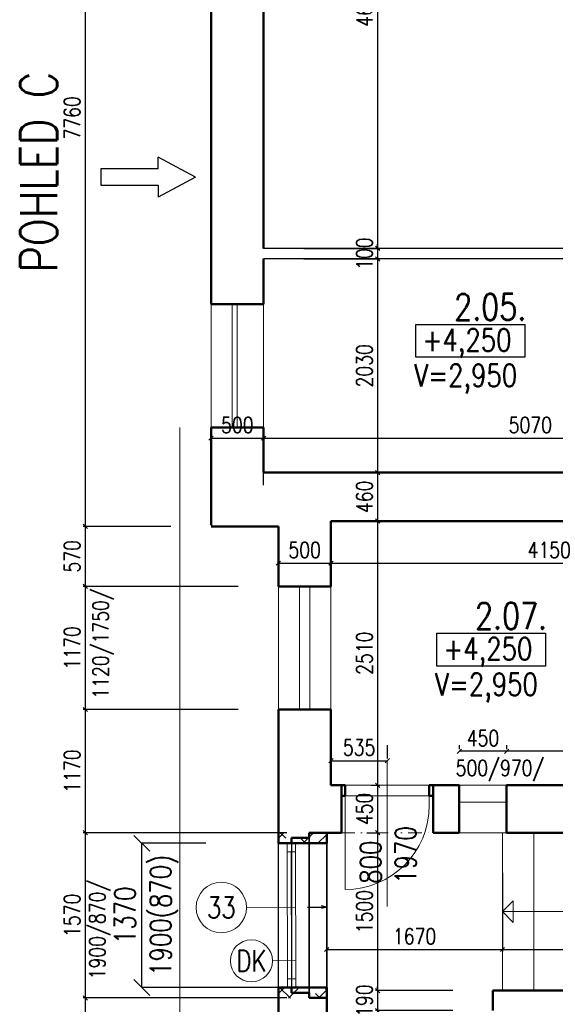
# Model space of a CAD drawing. Header units: millimetres. Extents: x -238874 to 551972, y -298952 to 658415.
# Tile 251 of 256: x 14479 to 19571, y 204681 to 214034. Entities that reach past the tile are written whole.
import ezdxf
from ezdxf.enums import TextEntityAlignment as Align

# ---------------------------------------------------------------- set-up
doc = ezdxf.new("R2010")
doc.units = ezdxf.units.MM
doc.header["$LTSCALE"] = 20
doc.linetypes.add('DIVIDE2', pattern=[15.875, 6.35, -3.175, 0, -3.175, 0, -3.175])
for name, color, linetype in [('00_HEDVIKA _KRESBA', 1, 'Continuous'), ('CZ', 255, 'Continuous'), ('KOTY', 8, 'Continuous'), ('ZDP', 50, 'Continuous')]:
    doc.layers.add(name, color=color, linetype=linetype)
doc.layers.add('00_HEDVIKA_DEMOLICE', color=2, linetype='Continuous', lineweight=30, transparency=0.3)
for name, color, linetype, lineweight in [('00_HEDVIKA_OBRYS', 1, 'Continuous', 50), ('_00_HEDVIKA_pohledy', 1, 'Continuous', 25), ('CKBUBLINY', 1, 'Continuous', 18), ('CKBUBLINY DEMOLICE', 4, 'Continuous', 18), ('CKBUBLINY_POPIS', 3, 'Continuous', 25), ('CKKOTY', 3, 'Continuous', 18), ('CKOKNA', 30, 'Continuous', 18), ('CKSTENY_SRAF', 8, 'Continuous', 18), ('CKSYMBOLY', 21, 'Continuous', 25), ('HEDVIKA_OKNA_PARAPET', 70, 'Continuous', 18), ('NOSNÉ', 8, 'Continuous', 50), ('PRUCHODY', 7, 'Continuous', 18)]:
    doc.layers.add(name, color=color, linetype=linetype, lineweight=lineweight)
doc.layers.add('CKNETISK', color=116, linetype='Continuous', lineweight=18, plot=False)
doc.styles.add('SIMPLEX', font='SIMPLEX.shx', dxfattribs={"width": 0.8, "bigfont": 'CAD13.shx'})
doc.styles.get("Standard").update_dxf_attribs({"font": 'simplex.shx', "width": 0.8})
doc.dimstyles.new('CADKON', dxfattribs={"dimscale": 100, "dimtxt": 2, "dimasz": 1.5, "dimexe": 0, "dimexo": 2, "dimgap": 0.6, "dimtad": 1, "dimrnd": 1, "dimtxsty": 'Standard', "dimblk1": 'OBLIQUE', "dimblk2": 'OBLIQUE', "dimsah": 1, "dimcen": 2.5, "dimadec": 1, "dimazin": 2, "dimtfac": 1, "dimtix": 1, "dimtmove": 2, "dimatfit": 3, "dimldrblk": 'OPEN30', "dimfxl": 5, "dimtfill": 1, "dimtolj": 1, "dimarcsym": 0})
doc.dimstyles.new('CKA', dxfattribs={"dimtxt": 200, "dimasz": 40, "dimexe": 20, "dimexo": 0.2, "dimgap": 50, "dimtad": 1, "dimdec": 0, "dimrnd": 1, "dimzin": 0, "dimdsep": 46, "dimtxsty": 'Standard', "dimblk1": 'OBLIQUE', "dimblk2": 'OBLIQUE', "dimsah": 1, "dimcen": 0.09, "dimclrd": 253, "dimclre": 253, "dimclrt": 253, "dimadec": 0, "dimazin": 0, "dimtfac": 1, "dimtdec": 0, "dimtix": 1, "dimtmove": 2, "dimatfit": 3, "dimfxl": 1, "dimtolj": 1, "dimtzin": 0, "dimarcsym": 0})

# ---------------------------------------------------------------- blocks, each defined once
blk = doc.blocks.new('_OBLIQUE')
at = {"color": 0, "linetype": 'ByBlock'}
blk.add_line((-0.5, -0.5), (0.5, 0.5), dxfattribs=at)
blk = doc.blocks.new('*D1521')
at = {"layer": 'DEFPOINTS', "color": 0, "transparency": 16777216}
for p in [(19068, 206310.9), (24538, 206310.9), (24538, 205201.3)]:
    blk.add_point(p, dxfattribs=at)
at = {"layer": 'KOTY', "lineweight": -2, "transparency": 16777216}
for p, q in [((24538, 205930.1), (24538, 205181.3)), ((19068, 205201.3), (24538, 205201.3))]:
    blk.add_line(p, q, dxfattribs=at)
at = {"layer": 'KOTY', "lineweight": -2, "transparency": 16777216, "xscale": 40, "yscale": 40, "zscale": 40, "rotation": 180}
blk.add_blockref('_OBLIQUE', (19068, 205201.3), dxfattribs=at)
at = {"layer": 'KOTY', "lineweight": -2, "transparency": 16777216, "xscale": 40, "yscale": 40, "zscale": 40}
blk.add_blockref('_OBLIQUE', (24538, 205201.3), dxfattribs=at)
at = {"layer": 'KOTY', "transparency": 16777216, "insert": (21803, 205326.3), "char_height": 150, "attachment_point": 5, "style": 'SIMPLEX'}
blk.add_mtext('\\A1;5470', dxfattribs=at)
blk = doc.blocks.new('*D1547')
at = {"layer": 'DEFPOINTS', "color": 0, "transparency": 16777216}
for p in [(17438, 209220.9), (21588, 209270.9), (21588, 208871.6)]:
    blk.add_point(p, dxfattribs=at)
at = {"layer": 'KOTY', "lineweight": -2, "transparency": 16777216}
for p, q in [((17438, 208871.6), (21588, 208871.6)), ((21588, 208890.1), (21588, 208851.6))]:
    blk.add_line(p, q, dxfattribs=at)
at = {"layer": 'KOTY', "lineweight": -2, "transparency": 16777216, "xscale": 40, "yscale": 40, "zscale": 40, "rotation": 180}
blk.add_blockref('_OBLIQUE', (17438, 208871.6), dxfattribs=at)
at = {"layer": 'KOTY', "lineweight": -2, "transparency": 16777216, "xscale": 40, "yscale": 40, "zscale": 40}
blk.add_blockref('_OBLIQUE', (21588, 208871.6), dxfattribs=at)
at = {"layer": 'KOTY', "transparency": 16777216, "insert": (19513, 208996.6), "char_height": 150, "attachment_point": 5, "style": 'SIMPLEX'}
blk.add_mtext('\\A1;4150', dxfattribs=at)
blk = doc.blocks.new('*D1548')
at = {"layer": 'DEFPOINTS', "color": 0, "transparency": 16777216}
for p in [(17438, 209270.9), (17438, 206760.9), (17881.3, 206760.9)]:
    blk.add_point(p, dxfattribs=at)
at = {"layer": 'KOTY', "lineweight": -2, "transparency": 16777216}
for p, q in [((17881.3, 209270.9), (17881.3, 206760.9)), ((17818.7, 206760.9), (17901.3, 206760.9))]:
    blk.add_line(p, q, dxfattribs=at)
at = {"layer": 'KOTY', "lineweight": -2, "transparency": 16777216, "xscale": 40, "yscale": 40, "zscale": 40}
for p, rotation in [((17881.3, 209270.9), 90), ((17881.3, 206760.9), 270)]:
    blk.add_blockref('_OBLIQUE', p, dxfattribs=dict(at, rotation=rotation))
at = {"layer": 'KOTY', "transparency": 16777216, "insert": (17756.3, 208015.9), "char_height": 150, "attachment_point": 5, "rotation": 90, "style": 'SIMPLEX'}
blk.add_mtext('\\A1;2510', dxfattribs=at)
blk = doc.blocks.new('*D1549')
at = {"layer": 'DEFPOINTS', "color": 0, "transparency": 16777216}
for p in [(16298, 209220.9), (15102.7, 208650.9), (16938, 208650.9)]:
    blk.add_point(p, dxfattribs=at)
at = {"layer": 'KOTY', "lineweight": -2, "transparency": 16777216}
for p, q in [((15102.7, 209220.9), (15102.7, 208650.9)), ((16557.2, 208650.9), (15082.7, 208650.9))]:
    blk.add_line(p, q, dxfattribs=at)
at = {"layer": 'KOTY', "lineweight": -2, "transparency": 16777216, "xscale": 40, "yscale": 40, "zscale": 40}
for p, rotation in [((15102.7, 209220.9), 90), ((15102.7, 208650.9), 270)]:
    blk.add_blockref('_OBLIQUE', p, dxfattribs=dict(at, rotation=rotation))
at = {"layer": 'KOTY', "transparency": 16777216, "insert": (14977.7, 208935.9), "char_height": 150, "attachment_point": 5, "rotation": 90, "style": 'SIMPLEX'}
blk.add_mtext('\\A1;570', dxfattribs=at)
blk = doc.blocks.new('*D1550')
at = {"layer": 'DEFPOINTS', "color": 0, "transparency": 16777216}
for p in [(16938, 209220.9), (17438, 209220.9), (17438, 208871.6)]:
    blk.add_point(p, dxfattribs=at)
at = {"layer": 'KOTY', "lineweight": -2, "transparency": 16777216}
for p, q in [((16938, 208871.6), (17438, 208871.6)), ((17438, 208840.1), (17438, 208851.6))]:
    blk.add_line(p, q, dxfattribs=at)
at = {"layer": 'KOTY', "lineweight": -2, "transparency": 16777216, "xscale": 40, "yscale": 40, "zscale": 40, "rotation": 180}
blk.add_blockref('_OBLIQUE', (16938, 208871.6), dxfattribs=at)
at = {"layer": 'KOTY', "lineweight": -2, "transparency": 16777216, "xscale": 40, "yscale": 40, "zscale": 40}
blk.add_blockref('_OBLIQUE', (17438, 208871.6), dxfattribs=at)
at = {"layer": 'KOTY', "transparency": 16777216, "insert": (17188, 208996.6), "char_height": 150, "attachment_point": 5, "style": 'SIMPLEX'}
blk.add_mtext('\\A1;500', dxfattribs=at)
blk = doc.blocks.new('*D1605')
at = {"layer": 'DEFPOINTS', "color": 0, "transparency": 16777216}
for p in [(17398, 206310.9), (19068, 206310.9), (19068, 205201.3)]:
    blk.add_point(p, dxfattribs=at)
at = {"layer": 'KOTY', "lineweight": -2, "transparency": 16777216}
for p, q in [((19068, 205930.1), (19068, 205181.3)), ((17398, 205201.3), (19068, 205201.3))]:
    blk.add_line(p, q, dxfattribs=at)
at = {"layer": 'KOTY', "lineweight": -2, "transparency": 16777216, "xscale": 40, "yscale": 40, "zscale": 40, "rotation": 180}
blk.add_blockref('_OBLIQUE', (17398, 205201.3), dxfattribs=at)
at = {"layer": 'KOTY', "lineweight": -2, "transparency": 16777216, "xscale": 40, "yscale": 40, "zscale": 40}
blk.add_blockref('_OBLIQUE', (19068, 205201.3), dxfattribs=at)
at = {"layer": 'KOTY', "transparency": 16777216, "insert": (18233, 205326.3), "char_height": 150, "attachment_point": 5, "style": 'SIMPLEX'}
blk.add_mtext('\\A1;1670', dxfattribs=at)
blk = doc.blocks.new('*D1606')
at = {"layer": 'DEFPOINTS', "color": 0, "transparency": 16777216}
for p in [(17398, 206310.9), (17881.3, 204810.9), (18978, 204810.9)]:
    blk.add_point(p, dxfattribs=at)
at = {"layer": 'KOTY', "lineweight": -2, "transparency": 16777216}
for p, q in [((17881.3, 206310.9), (17881.3, 204810.9)), ((18597.2, 204810.9), (17861.3, 204810.9))]:
    blk.add_line(p, q, dxfattribs=at)
at = {"layer": 'KOTY', "lineweight": -2, "transparency": 16777216, "xscale": 40, "yscale": 40, "zscale": 40}
for p, rotation in [((17881.3, 206310.9), 90), ((17881.3, 204810.9), 270)]:
    blk.add_blockref('_OBLIQUE', p, dxfattribs=dict(at, rotation=rotation))
at = {"layer": 'KOTY', "transparency": 16777216, "insert": (17756.3, 205560.9), "char_height": 150, "attachment_point": 5, "rotation": 90, "style": 'SIMPLEX'}
blk.add_mtext('\\A1;1500', dxfattribs=at)
blk = doc.blocks.new('*D1608')
at = {"layer": 'DEFPOINTS', "color": 0, "transparency": 16777216}
for p in [(18978, 204810.9), (17881.3, 204620.9), (18978, 204620.9)]:
    blk.add_point(p, dxfattribs=at)
at = {"layer": 'KOTY', "lineweight": -2, "transparency": 16777216}
for p, q in [((17881.3, 204810.9), (17881.3, 204850.9)), ((17881.3, 204810.9), (17881.3, 204620.9)), ((18597.2, 204620.9), (17861.3, 204620.9)), ((17881.3, 204620.9), (17881.3, 204580.9))]:
    blk.add_line(p, q, dxfattribs=at)
at = {"layer": 'KOTY', "lineweight": -2, "transparency": 16777216, "xscale": 40, "yscale": 40, "zscale": 40}
for p, rotation in [((17881.3, 204810.9), 270), ((17881.3, 204620.9), 90)]:
    blk.add_blockref('_OBLIQUE', p, dxfattribs=dict(at, rotation=rotation))
at = {"layer": 'KOTY', "transparency": 16777216, "insert": (17756.3, 204715.9), "char_height": 150, "attachment_point": 5, "rotation": 90, "style": 'SIMPLEX'}
blk.add_mtext('\\A1;190', dxfattribs=at)
blk = doc.blocks.new('*D1610')
at = {"layer": 'DEFPOINTS', "color": 0, "transparency": 16777216}
for p in [(18658, 207083.9), (18658, 206760.9), (19108, 206760.9)]:
    blk.add_point(p, dxfattribs=at)
at = {"layer": 'KOTY', "lineweight": -2, "transparency": 16777216}
for p, q in [((18658, 207141.6), (18658, 207103.9)), ((19108, 207083.9), (18658, 207083.9))]:
    blk.add_line(p, q, dxfattribs=at)
at = {"layer": 'KOTY', "lineweight": -2, "transparency": 16777216, "xscale": 40, "yscale": 40, "zscale": 40, "rotation": 180}
blk.add_blockref('_OBLIQUE', (18658, 207083.9), dxfattribs=at)
at = {"layer": 'KOTY', "lineweight": -2, "transparency": 16777216, "xscale": 40, "yscale": 40, "zscale": 40}
blk.add_blockref('_OBLIQUE', (19108, 207083.9), dxfattribs=at)
at = {"layer": 'KOTY', "transparency": 16777216, "insert": (18883, 207208.9), "char_height": 150, "attachment_point": 5, "style": 'SIMPLEX'}
blk.add_mtext('\\A1;450', dxfattribs=at)
blk = doc.blocks.new('*D1611')
at = {"layer": 'DEFPOINTS', "color": 0, "transparency": 16777216}
for p in [(17398, 206310.9), (15102.7, 204740.9), (17398, 204740.9)]:
    blk.add_point(p, dxfattribs=at)
at = {"layer": 'KOTY', "lineweight": -2, "transparency": 16777216}
for p, q in [((15102.7, 206310.9), (15102.7, 204740.9)), ((17017.2, 204740.9), (15082.7, 204740.9))]:
    blk.add_line(p, q, dxfattribs=at)
at = {"layer": 'KOTY', "lineweight": -2, "transparency": 16777216, "xscale": 40, "yscale": 40, "zscale": 40}
for p, rotation in [((15102.7, 206310.9), 90), ((15102.7, 204740.9), 270)]:
    blk.add_blockref('_OBLIQUE', p, dxfattribs=dict(at, rotation=rotation))
at = {"layer": 'KOTY', "transparency": 16777216, "insert": (14977.7, 205525.9), "char_height": 150, "attachment_point": 5, "rotation": 90, "style": 'SIMPLEX'}
blk.add_mtext('\\A1;1570', dxfattribs=at)
blk = doc.blocks.new('*D1612')
at = {"layer": 'DEFPOINTS', "color": 0, "transparency": 16777216}
for p in [(17398, 204740.9), (15102.7, 203800.9), (17398, 203800.9)]:
    blk.add_point(p, dxfattribs=at)
at = {"layer": 'KOTY', "lineweight": -2, "transparency": 16777216}
for p, q in [((15102.7, 204740.9), (15102.7, 203800.9)), ((17017.2, 203800.9), (15082.7, 203800.9))]:
    blk.add_line(p, q, dxfattribs=at)
at = {"layer": 'KOTY', "lineweight": -2, "transparency": 16777216, "xscale": 40, "yscale": 40, "zscale": 40}
for p, rotation in [((15102.7, 204740.9), 90), ((15102.7, 203800.9), 270)]:
    blk.add_blockref('_OBLIQUE', p, dxfattribs=dict(at, rotation=rotation))
at = {"layer": 'KOTY', "transparency": 16777216, "insert": (14977.7, 204270.9), "char_height": 150, "attachment_point": 5, "rotation": 90, "style": 'SIMPLEX'}
blk.add_mtext('\\A1;940', dxfattribs=at)
blk = doc.blocks.new('*D1613')
at = {"layer": 'DEFPOINTS', "color": 0, "transparency": 16777216}
for p in [(17438, 206760.9), (17398, 206310.9), (17881.3, 206310.9)]:
    blk.add_point(p, dxfattribs=at)
at = {"layer": 'KOTY', "lineweight": -2, "transparency": 16777216}
for p, q in [((17881.3, 206760.9), (17881.3, 206310.9)), ((17778.7, 206310.9), (17901.3, 206310.9))]:
    blk.add_line(p, q, dxfattribs=at)
at = {"layer": 'KOTY', "lineweight": -2, "transparency": 16777216, "xscale": 40, "yscale": 40, "zscale": 40}
for p, rotation in [((17881.3, 206760.9), 90), ((17881.3, 206310.9), 270)]:
    blk.add_blockref('_OBLIQUE', p, dxfattribs=dict(at, rotation=rotation))
at = {"layer": 'KOTY', "transparency": 16777216, "insert": (17756.3, 206535.9), "char_height": 150, "attachment_point": 5, "rotation": 90, "style": 'SIMPLEX'}
blk.add_mtext('\\A1;450', dxfattribs=at)
blk = doc.blocks.new('*D1614')
at = {"layer": 'DEFPOINTS', "color": 0, "transparency": 16777216}
for p in [(17973, 206994.9), (17438, 206760.9), (17973, 206760.9)]:
    blk.add_point(p, dxfattribs=at)
at = {"layer": 'KOTY', "lineweight": -2, "transparency": 16777216}
for p, q in [((17973, 207141.6), (17973, 207014.9)), ((17438, 206994.9), (17973, 206994.9))]:
    blk.add_line(p, q, dxfattribs=at)
at = {"layer": 'KOTY', "lineweight": -2, "transparency": 16777216, "xscale": 40, "yscale": 40, "zscale": 40, "rotation": 180}
blk.add_blockref('_OBLIQUE', (17438, 206994.9), dxfattribs=at)
at = {"layer": 'KOTY', "lineweight": -2, "transparency": 16777216, "xscale": 40, "yscale": 40, "zscale": 40}
blk.add_blockref('_OBLIQUE', (17973, 206994.9), dxfattribs=at)
at = {"layer": 'KOTY', "transparency": 16777216, "insert": (17705.5, 207119.9), "char_height": 150, "attachment_point": 5, "style": 'SIMPLEX'}
blk.add_mtext('\\A1;535', dxfattribs=at)
blk = doc.blocks.new('*D1615')
at = {"layer": 'DEFPOINTS', "color": 0, "transparency": 16777216}
for p in [(16938, 208650.9), (15102.7, 207480.9), (16938, 207480.9)]:
    blk.add_point(p, dxfattribs=at)
at = {"layer": 'KOTY', "lineweight": -2, "transparency": 16777216}
for p, q in [((15102.7, 208650.9), (15102.7, 207480.9)), ((16557.2, 207480.9), (15082.7, 207480.9))]:
    blk.add_line(p, q, dxfattribs=at)
at = {"layer": 'KOTY', "lineweight": -2, "transparency": 16777216, "xscale": 40, "yscale": 40, "zscale": 40}
for p, rotation in [((15102.7, 208650.9), 90), ((15102.7, 207480.9), 270)]:
    blk.add_blockref('_OBLIQUE', p, dxfattribs=dict(at, rotation=rotation))
at = {"layer": 'KOTY', "transparency": 16777216, "insert": (14977.7, 208065.9), "char_height": 150, "attachment_point": 5, "rotation": 90, "style": 'SIMPLEX'}
blk.add_mtext('\\A1;1170', dxfattribs=at)
blk = doc.blocks.new('*D1616')
at = {"layer": 'DEFPOINTS', "color": 0, "transparency": 16777216}
for p in [(16938, 207480.9), (15102.7, 206310.9), (17398, 206310.9)]:
    blk.add_point(p, dxfattribs=at)
at = {"layer": 'KOTY', "lineweight": -2, "transparency": 16777216}
for p, q in [((15102.7, 207480.9), (15102.7, 206310.9)), ((17017.2, 206310.9), (15082.7, 206310.9))]:
    blk.add_line(p, q, dxfattribs=at)
at = {"layer": 'KOTY', "lineweight": -2, "transparency": 16777216, "xscale": 40, "yscale": 40, "zscale": 40}
for p, rotation in [((15102.7, 207480.9), 90), ((15102.7, 206310.9), 270)]:
    blk.add_blockref('_OBLIQUE', p, dxfattribs=dict(at, rotation=rotation))
at = {"layer": 'KOTY', "transparency": 16777216, "insert": (14977.7, 206895.9), "char_height": 150, "attachment_point": 5, "rotation": 90, "style": 'SIMPLEX'}
blk.add_mtext('\\A1;1170', dxfattribs=at)
blk = doc.blocks.new('*D1623')
at = {"layer": 'DEFPOINTS', "color": 0, "transparency": 16777216}
for p in [(19108, 207083.9), (19108, 206760.9), (21588, 206760.9)]:
    blk.add_point(p, dxfattribs=at)
at = {"layer": 'KOTY', "lineweight": -2, "transparency": 16777216}
for p, q in [((19108, 207141.6), (19108, 207103.9)), ((21588, 207083.9), (19108, 207083.9))]:
    blk.add_line(p, q, dxfattribs=at)
at = {"layer": 'KOTY', "lineweight": -2, "transparency": 16777216, "xscale": 40, "yscale": 40, "zscale": 40, "rotation": 180}
blk.add_blockref('_OBLIQUE', (19108, 207083.9), dxfattribs=at)
at = {"layer": 'KOTY', "lineweight": -2, "transparency": 16777216, "xscale": 40, "yscale": 40, "zscale": 40}
blk.add_blockref('_OBLIQUE', (21588, 207083.9), dxfattribs=at)
at = {"layer": 'KOTY', "transparency": 16777216, "insert": (20348, 207208.9), "char_height": 150, "attachment_point": 5, "style": 'SIMPLEX'}
blk.add_mtext('\\A1;2480', dxfattribs=at)
blk = doc.blocks.new('*D1624')
at = {"layer": 'DEFPOINTS', "color": 0, "transparency": 16777216}
for p in [(16298, 216980.9), (15102.7, 209220.9), (16298, 209220.9)]:
    blk.add_point(p, dxfattribs=at)
at = {"layer": 'KOTY', "lineweight": -2, "transparency": 16777216}
for p, q in [((15102.7, 216980.9), (15102.7, 209220.9)), ((15917.2, 209220.9), (15082.7, 209220.9))]:
    blk.add_line(p, q, dxfattribs=at)
at = {"layer": 'KOTY', "lineweight": -2, "transparency": 16777216, "xscale": 40, "yscale": 40, "zscale": 40}
for p, rotation in [((15102.7, 216980.9), 90), ((15102.7, 209220.9), 270)]:
    blk.add_blockref('_OBLIQUE', p, dxfattribs=dict(at, rotation=rotation))
at = {"layer": 'KOTY', "transparency": 16777216, "insert": (14977.7, 213100.9), "char_height": 150, "attachment_point": 5, "rotation": 90, "style": 'SIMPLEX'}
blk.add_mtext('\\A1;7760', dxfattribs=at)
blk = doc.blocks.new('*D1625')
at = {"layer": 'DEFPOINTS', "color": 0, "transparency": 16777216}
for p in [(16298, 216480.9), (16798, 211860.9), (17881.3, 211860.9)]:
    blk.add_point(p, dxfattribs=at)
at = {"layer": 'KOTY', "lineweight": -2, "transparency": 16777216}
for p, q in [((17881.3, 216480.9), (17881.3, 211860.9)), ((17178.7, 211860.9), (17901.3, 211860.9))]:
    blk.add_line(p, q, dxfattribs=at)
at = {"layer": 'KOTY', "lineweight": -2, "transparency": 16777216, "xscale": 40, "yscale": 40, "zscale": 40}
for p, rotation in [((17881.3, 216480.9), 90), ((17881.3, 211860.9), 270)]:
    blk.add_blockref('_OBLIQUE', p, dxfattribs=dict(at, rotation=rotation))
at = {"layer": 'KOTY', "transparency": 16777216, "insert": (17756.3, 214170.9), "char_height": 150, "attachment_point": 5, "rotation": 90, "style": 'SIMPLEX'}
blk.add_mtext('\\A1;4620', dxfattribs=at)
blk = doc.blocks.new('*D1626')
at = {"layer": 'DEFPOINTS', "color": 0, "transparency": 16777216}
for p in [(21868, 210058.1), (21868, 209730.9), (16798, 209230.9)]:
    blk.add_point(p, dxfattribs=at)
at = {"layer": 'KOTY', "lineweight": -2, "transparency": 16777216}
for p, q in [((21868, 210111.6), (21868, 210078.1)), ((16798, 210058.1), (21868, 210058.1))]:
    blk.add_line(p, q, dxfattribs=at)
at = {"layer": 'KOTY', "lineweight": -2, "transparency": 16777216, "xscale": 40, "yscale": 40, "zscale": 40, "rotation": 180}
blk.add_blockref('_OBLIQUE', (16798, 210058.1), dxfattribs=at)
at = {"layer": 'KOTY', "lineweight": -2, "transparency": 16777216, "xscale": 40, "yscale": 40, "zscale": 40}
blk.add_blockref('_OBLIQUE', (21868, 210058.1), dxfattribs=at)
at = {"layer": 'KOTY', "transparency": 16777216, "insert": (19333, 210183.1), "char_height": 150, "attachment_point": 5, "style": 'SIMPLEX'}
blk.add_mtext('\\A1;5070', dxfattribs=at)
blk = doc.blocks.new('*D1627')
at = {"layer": 'DEFPOINTS', "color": 0, "transparency": 16777216}
for p in [(16798, 211760.9), (16798, 209730.9), (17881.3, 209730.9)]:
    blk.add_point(p, dxfattribs=at)
at = {"layer": 'KOTY', "lineweight": -2, "transparency": 16777216}
for p, q in [((17881.3, 211760.9), (17881.3, 209730.9)), ((17178.7, 209730.9), (17901.3, 209730.9))]:
    blk.add_line(p, q, dxfattribs=at)
at = {"layer": 'KOTY', "lineweight": -2, "transparency": 16777216, "xscale": 40, "yscale": 40, "zscale": 40}
for p, rotation in [((17881.3, 211760.9), 90), ((17881.3, 209730.9), 270)]:
    blk.add_blockref('_OBLIQUE', p, dxfattribs=dict(at, rotation=rotation))
at = {"layer": 'KOTY', "transparency": 16777216, "insert": (17756.3, 210745.9), "char_height": 150, "attachment_point": 5, "rotation": 90, "style": 'SIMPLEX'}
blk.add_mtext('\\A1;2030', dxfattribs=at)
blk = doc.blocks.new('*D1628')
at = {"layer": 'DEFPOINTS', "color": 0, "transparency": 16777216}
for p in [(16798, 210058.1), (16298, 209230.9), (16798, 209230.9)]:
    blk.add_point(p, dxfattribs=at)
at = {"layer": 'KOTY', "lineweight": -2, "transparency": 16777216}
for p, q in [((16798, 209611.6), (16798, 210078.1)), ((16298, 210058.1), (16798, 210058.1))]:
    blk.add_line(p, q, dxfattribs=at)
at = {"layer": 'KOTY', "lineweight": -2, "transparency": 16777216, "xscale": 40, "yscale": 40, "zscale": 40, "rotation": 180}
blk.add_blockref('_OBLIQUE', (16298, 210058.1), dxfattribs=at)
at = {"layer": 'KOTY', "lineweight": -2, "transparency": 16777216, "xscale": 40, "yscale": 40, "zscale": 40}
blk.add_blockref('_OBLIQUE', (16798, 210058.1), dxfattribs=at)
at = {"layer": 'KOTY', "transparency": 16777216, "insert": (16548, 210183.1), "char_height": 150, "attachment_point": 5, "style": 'SIMPLEX'}
blk.add_mtext('\\A1;500', dxfattribs=at)
blk = doc.blocks.new('*D1629')
at = {"layer": 'DEFPOINTS', "color": 0, "transparency": 16777216}
for p in [(16798, 209730.9), (17438, 209270.9), (17881.3, 209270.9)]:
    blk.add_point(p, dxfattribs=at)
at = {"layer": 'KOTY', "lineweight": -2, "transparency": 16777216}
for p, q in [((17881.3, 209730.9), (17881.3, 209270.9)), ((17818.7, 209270.9), (17901.3, 209270.9))]:
    blk.add_line(p, q, dxfattribs=at)
at = {"layer": 'KOTY', "lineweight": -2, "transparency": 16777216, "xscale": 40, "yscale": 40, "zscale": 40}
for p, rotation in [((17881.3, 209730.9), 90), ((17881.3, 209270.9), 270)]:
    blk.add_blockref('_OBLIQUE', p, dxfattribs=dict(at, rotation=rotation))
at = {"layer": 'KOTY', "transparency": 16777216, "insert": (17756.3, 209500.9), "char_height": 150, "attachment_point": 5, "rotation": 90, "style": 'SIMPLEX'}
blk.add_mtext('\\A1;460', dxfattribs=at)
blk = doc.blocks.new('*D1630')
at = {"layer": 'DEFPOINTS', "color": 0, "transparency": 16777216}
for p in [(16798, 211860.9), (16798, 211760.9), (17881.3, 211760.9)]:
    blk.add_point(p, dxfattribs=at)
at = {"layer": 'KOTY', "lineweight": -2, "transparency": 16777216}
for p, q in [((17881.3, 211860.9), (17881.3, 211900.9)), ((17881.3, 211860.9), (17881.3, 211760.9)), ((17178.7, 211760.9), (17901.3, 211760.9)), ((17881.3, 211760.9), (17881.3, 211720.9))]:
    blk.add_line(p, q, dxfattribs=at)
at = {"layer": 'KOTY', "lineweight": -2, "transparency": 16777216, "xscale": 40, "yscale": 40, "zscale": 40}
for p, rotation in [((17881.3, 211860.9), 270), ((17881.3, 211760.9), 90)]:
    blk.add_blockref('_OBLIQUE', p, dxfattribs=dict(at, rotation=rotation))
at = {"layer": 'KOTY', "transparency": 16777216, "insert": (17756.3, 211810.9), "char_height": 150, "attachment_point": 5, "rotation": 90, "style": 'SIMPLEX'}
blk.add_mtext('\\A1;100', dxfattribs=at)
blk = doc.blocks.new('*D3626')
at = {"layer": 'CKKOTY', "color": 0, "lineweight": -2, "transparency": 16777216}
for p, q in [((16248.9, 206210.9), (15640.7, 206210.9)), ((15640.7, 204840.9), (15640.7, 206210.9)), ((17061.3, 204840.9), (15640.7, 204840.9))]:
    blk.add_line(p, q, dxfattribs=at)
at = {"layer": 'DEFPOINTS', "color": 0, "transparency": 16777216}
for p in [(15640.7, 206210.9), (16448.9, 206210.9), (17261.3, 204840.9)]:
    blk.add_point(p, dxfattribs=at)
at = {"layer": 'CKKOTY', "color": 0, "lineweight": -2, "transparency": 16777216, "xscale": 150, "yscale": 150, "zscale": 150}
for p, rotation in [((15640.7, 206210.9), 90), ((15640.7, 204840.9), 270)]:
    blk.add_blockref('_OBLIQUE', p, dxfattribs=dict(at, rotation=rotation))
at = {"layer": 'CKKOTY', "color": 0, "transparency": 16777216, "char_height": 200, "attachment_point": 5, "rotation": 90, "bg_fill": 3, "box_fill_scale": 1.1, "bg_fill_color": 256, "bg_fill_true_color": 13158600, "bg_fill_transparency": 0}
for s, insert in [('\\A1;1900(870)', (15853.1, 205525.9)), ('\\A1;1370', (15480.7, 205525.9))]:
    blk.add_mtext(s, dxfattribs=dict(at, insert=insert))
blk = doc.blocks.new('_Open30')
at = {"color": 0, "lineweight": -2}
for p, q in [((-1, 0.268), (0, 0)), ((0, 0), (-1, -0.268)), ((0, 0), (-1, 0))]:
    blk.add_line(p, q, dxfattribs=at)
blk = doc.blocks.new('*U3468')
at = {"color": 0, "linetype": 'ByBlock', "lineweight": -2}
for p, q in [((48.4, 38.7), (48.4, 94.6)), ((224.7, 0), (48.4, 94.6)), ((224.7, 0), (48.4, -94.6)), ((48.4, -38.7), (48.4, -94.6))]:
    blk.add_line(p, q, dxfattribs=at)
blk.add_lwpolyline([(48.4, -38.7), (-224.7, -38.7), (-224.7, 38.7), (48.4, 38.7)], dxfattribs=at)
at = {"color": 0, "linetype": 'Continuous', "lineweight": -2, "flags": 8}
blk.add_attdef('SPÁD', text='', height=100, dxfattribs=at).set_placement((0, 40), align=Align.CENTER)
blk = doc.blocks.new('*U3302')
at = {"color": 0, "linetype": 'ByBlock', "lineweight": -2}
for p, q in [((-225, 0), (-80, 0)), ((225, 0), (103, 30)), ((225, 0), (103, -30)), ((-80, 0), (27, 0)), ((27, 0), (225, 0))]:
    blk.add_line(p, q, dxfattribs=at)
at = {"color": 0, "linetype": 'Continuous', "lineweight": -2, "flags": 8}
blk.add_attdef('SPÁD', text='', height=100, dxfattribs=at).set_placement((0, 40), align=Align.CENTER)
blk = doc.blocks.new('CK_BUBBLE_1_0_0')
at = {"color": 0, "linetype": 'ByBlock', "lineweight": -2}
blk.add_circle((0, 0), 1, dxfattribs=at)

msp = doc.modelspace()

# ---------------------------------------------------------------- hatches: boundary and pattern name
at = {"layer": 'CKSTENY_SRAF'}
h = msp.add_hatch(dxfattribs=at)
h.set_pattern_fill('ZDIVO-PLYNOSILIK', color=256, scale=100)
h.set_pattern_definition([(45, (-50266.24, -178577.44), (-212.13203, 212.13203), []), (45, (-50124.8, -178577.44), (-212.13203, 212.13203), []), (135, (-50026.12, -178549.45), (-212.13203, -212.13203), [200, -100]), (135, (-49955.4, -178478.74), (-212.13203, -212.13203), [200, -100])])
h.paths.add_polyline_path([(16937.962, 206313.565), (17397.962, 206313.565), (17397.962, 206210.863), (16937.962, 206210.863)])
h = msp.add_hatch(dxfattribs=at)
h.set_pattern_fill('ZDIVO-PLYNOSILIK', color=256, scale=100)
h.set_pattern_definition([(45, (-50266.24, -178497.44), (-212.13203, 212.13203), []), (45, (-50124.8, -178497.44), (-212.13203, 212.13203), []), (135, (-50026.12, -178469.45), (-212.13203, -212.13203), [200, -100]), (135, (-49955.4, -178398.74), (-212.13203, -212.13203), [200, -100])])
h.paths.add_polyline_path([(16937.962, 204738.161), (17397.962, 204739.512), (17397.962, 204842.214), (16937.962, 204840.863)])

# ---------------------------------------------------------------- linework, layer by layer
at = {"layer": '00_HEDVIKA _KRESBA'}
for p, q in [((16937.962, 204840.863), (16937.962, 206210.863)), ((17397.962, 206210.863), (17397.962, 204840.863))]:
    msp.add_line(p, q, dxfattribs=at)
at = {"layer": '00_HEDVIKA_DEMOLICE'}
for p, q in [((17229.962, 206260.863), (17063.962, 206260.863)), ((17063.962, 206260.863), (17063.962, 206210.863)), ((17229.962, 206310.863), (17229.962, 206260.863)), ((17397.962, 206310.863), (17229.962, 206310.863)), ((17229.962, 204790.863), (17229.962, 206260.863)), ((17229.962, 204790.863), (17229.962, 206260.863)), ((17229.962, 204790.863), (17229.962, 206260.863)), ((17229.962, 206260.863), (17229.962, 204790.863)), ((17397.962, 206310.863), (17269.962, 206310.863)), ((17397.962, 206310.863), (17269.962, 206310.863)), ((17397.962, 204740.863), (17397.962, 206310.863)), ((17397.962, 204740.863), (17397.962, 206310.863)), ((17397.962, 204740.863), (17397.962, 206310.863)), ((17397.962, 206310.863), (17397.962, 204740.863)), ((17397.962, 204740.863), (17397.962, 206230.863)), ((17063.962, 206210.863), (16937.962, 206210.863)), ((17063.962, 206210.863), (17063.962, 204840.863)), ((17063.962, 206210.863), (17063.962, 204840.863)), ((17063.962, 206210.863), (17063.962, 204840.863)), ((17063.962, 206210.863), (17063.962, 204840.863)), ((17063.962, 204840.863), (16937.962, 204840.863)), ((17063.962, 204790.863), (17063.962, 204840.863)), ((17229.962, 204790.863), (17063.962, 204790.863)), ((17229.962, 204790.863), (17103.962, 204790.863)), ((17229.962, 204740.863), (17229.962, 204790.863)), ((17397.962, 204740.863), (17229.962, 204740.863)), ((17397.962, 204740.863), (17269.962, 204740.863)), ((17397.962, 204740.863), (17269.962, 204740.863))]:
    msp.add_line(p, q, dxfattribs=at)
at = {"layer": '00_HEDVIKA_OBRYS'}
for p, q in [((17397.962, 206210.863), (17397.962, 206310.863)), ((17397.962, 204840.863), (17397.962, 204740.863))]:
    msp.add_line(p, q, dxfattribs=at)
for points in [[(16937.962, 206310.863), (16937.962, 206210.863), (17397.962, 206210.863)], [(16937.962, 204740.863), (16937.962, 204840.863), (17397.962, 204840.863)]]:
    msp.add_lwpolyline(points, dxfattribs=at)
at = {"layer": 'CKBUBLINY'}
msp.add_line((16635.871, 205600.12), (17102.388, 205597.522), dxfattribs=at)
at = {"layer": 'CKBUBLINY DEMOLICE'}
msp.add_line((16882.163, 205093.59), (17102.462, 205096.55), dxfattribs=at)
at = {"layer": 'CKNETISK'}
for p, q in [((16297.962, 211330.863), (16297.962, 241100.37)), ((16002.223, 98190.047), (16002.223, 210160.863))]:
    msp.add_line(p, q, dxfattribs=at)
at = {"layer": 'CKOKNA'}
for p, q in [((17020.962, 206128.863), (17020.962, 206210.863)), ((17100.962, 206128.863), (17100.962, 206210.863)), ((17023.962, 204922.863), (17020.962, 206128.863)), ((17100.962, 206128.863), (17020.962, 206128.863)), ((17063.962, 204922.863), (17060.962, 206128.863)), ((17103.962, 204922.863), (17100.962, 206128.863)), ((17103.962, 204922.863), (17023.962, 204922.863)), ((17023.962, 204922.863), (17023.962, 204840.863)), ((17103.962, 204922.863), (17103.962, 204840.863))]:
    msp.add_line(p, q, dxfattribs=at)
at = {"layer": 'CZ', "color": 7}
for points in [[(18245.893, 211139.199), (19279.377, 211139.199), (19279.377, 210826.729), (18245.893, 210826.729)], [(18443.9, 208205.256), (19477.383, 208205.256), (19477.383, 207892.785), (18443.9, 207892.785)]]:
    msp.add_lwpolyline(points, close=True, dxfattribs=at)
at = {"layer": 'HEDVIKA_OKNA_PARAPET'}
msp.add_line((17397.962, 204840.863), (17397.962, 206210.863), dxfattribs=at)
at = {"layer": 'NOSNÉ'}
for p, q in [((16297.962, 211330.863), (16297.962, 216980.863)), ((16797.962, 211860.863), (16797.962, 216480.863)), ((16797.962, 211330.863), (16797.962, 211760.863)), ((16797.962, 211330.863), (16297.962, 211330.863)), ((16297.962, 209230.863), (16297.962, 210160.863)), ((16797.962, 210160.863), (16297.962, 210160.863)), ((16797.962, 209730.863), (16797.962, 210160.863)), ((21867.962, 209730.863), (16797.962, 209730.863)), ((16937.962, 209220.863), (16297.962, 209220.863)), ((16937.962, 208650.863), (16937.962, 209220.863)), ((17437.962, 208650.863), (17437.962, 209270.863)), ((21587.962, 209270.863), (17437.962, 209270.863)), ((17437.962, 208650.863), (16937.962, 208650.863)), ((16937.962, 206210.863), (16937.962, 207480.863)), ((17437.962, 207480.863), (16937.962, 207480.863)), ((17437.962, 206760.863), (17437.962, 207480.863)), ((17537.962, 206760.863), (17437.962, 206760.863)), ((17537.962, 206310.863), (17537.962, 206760.863)), ((18372.962, 206660.863), (18372.962, 206760.863)), ((18407.962, 206660.863), (18407.962, 206760.863)), ((18657.962, 206760.863), (18407.962, 206760.863)), ((18657.962, 206310.863), (18657.962, 206760.863)), ((21587.962, 206760.863), (19107.962, 206760.863)), ((19107.962, 206310.863), (19107.962, 206760.863)), ((18407.962, 206310.863), (18407.962, 206690.863)), ((17063.962, 206260.863), (17063.962, 206210.863)), ((17229.962, 206260.863), (17063.962, 206260.863)), ((17063.962, 206260.863), (17063.962, 206210.863)), ((17229.962, 206260.863), (17063.962, 206260.863)), ((17063.962, 206260.863), (17063.962, 206210.863)), ((17229.962, 206260.863), (17063.962, 206260.863)), ((17229.962, 206310.863), (17229.962, 206260.863)), ((17397.962, 206310.863), (17229.962, 206310.863)), ((17397.962, 206310.863), (17229.962, 206310.863)), ((17229.962, 206310.863), (17229.962, 206260.863)), ((17397.962, 206310.863), (17229.962, 206310.863)), ((17397.962, 206310.863), (17229.962, 206310.863)), ((17229.962, 206310.863), (17229.962, 206260.863)), ((17397.962, 206310.863), (17229.962, 206310.863)), ((17397.962, 206310.863), (17229.962, 206310.863)), ((17397.962, 206310.863), (17229.962, 206310.863)), ((17537.962, 206310.863), (17397.962, 206310.863)), ((18657.962, 206310.863), (18407.962, 206310.863)), ((24537.962, 206310.863), (19107.962, 206310.863)), ((21437.962, 206310.863), (19107.962, 206310.863)), ((17063.962, 206210.863), (16937.962, 206210.863)), ((17063.962, 206210.863), (16937.962, 206210.863)), ((17063.962, 206210.863), (16937.962, 206210.863)), ((17063.962, 204840.863), (16937.962, 204840.863)), ((16937.962, 203700.863), (16937.962, 204840.863)), ((17063.962, 204840.863), (16937.962, 204840.863)), ((17063.962, 204840.863), (16937.962, 204840.863)), ((17063.962, 204790.863), (17063.962, 204840.863)), ((17063.962, 204790.863), (17063.962, 204840.863)), ((17063.962, 204790.863), (17063.962, 204840.863)), ((17229.962, 204790.863), (17063.962, 204790.863)), ((17229.962, 204790.863), (17063.962, 204790.863)), ((17229.962, 204790.863), (17063.962, 204790.863)), ((17229.962, 204740.863), (17229.962, 204790.863)), ((17229.962, 204740.863), (17229.962, 204790.863)), ((17229.962, 204740.863), (17229.962, 204790.863)), ((17397.962, 204740.863), (17229.962, 204740.863)), ((17397.962, 204740.863), (17229.962, 204740.863)), ((17397.962, 204740.863), (17229.962, 204740.863)), ((17397.962, 204740.863), (17229.962, 204740.863)), ((17397.962, 204740.863), (17229.962, 204740.863)), ((17397.962, 204740.863), (17229.962, 204740.863)), ((17397.962, 204740.863), (17229.962, 204740.863)), ((17397.962, 203800.863), (17397.962, 204740.863)), ((18977.962, 204620.863), (18977.962, 204810.863)), ((19067.962, 204810.863), (18977.962, 204810.863)), ((24537.962, 204810.863), (19067.962, 204810.863))]:
    msp.add_line(p, q, dxfattribs=at)
for points in [[(17572.962, 206660.863), (17537.962, 206660.863), (17537.962, 206760.863), (17572.962, 206760.863)], [(18372.962, 206660.863), (18407.962, 206660.863), (18407.962, 206760.863), (18372.962, 206760.863)]]:
    msp.add_lwpolyline(points, close=True, dxfattribs=at)
at = {"layer": 'PRUCHODY'}
for p, q in [((16297.962, 211330.863), (16297.962, 210160.863)), ((16497.962, 210160.863), (16497.962, 211330.863)), ((16547.962, 210160.863), (16547.962, 211330.863)), ((16797.962, 210160.863), (16797.962, 211330.863)), ((21387.962, 209270.863), (17437.962, 209270.863)), ((16937.962, 208650.863), (16937.962, 207480.863)), ((17137.962, 207480.863), (17137.962, 208650.863)), ((17237.962, 207480.863), (17237.962, 208650.863)), ((17437.962, 207480.863), (17437.962, 208650.863)), ((17972.962, 205610.505), (17972.962, 206994.941)), ((17572.962, 205770.863), (17572.962, 206760.863)), ((18372.962, 206760.863), (17572.962, 206760.863)), ((19107.962, 206760.863), (18657.962, 206760.863)), ((18407.962, 206660.863), (17537.962, 206660.863)), ((18372.962, 206570.863), (18372.962, 206660.863)), ((19107.962, 206600.863), (18657.962, 206600.863)), ((18657.962, 206310.863), (19107.962, 206310.863)), ((16937.962, 206210.863), (16937.962, 204840.863)), ((16937.962, 204840.863), (16937.962, 206210.863)), ((16937.962, 206210.863), (16937.962, 204840.863)), ((16937.962, 204840.863), (16937.962, 206130.863)), ((19067.962, 205560.863), (19171.057, 205664.422)), ((19171.057, 205664.422), (19171.057, 205560.863)), ((24537.962, 205560.863), (19067.962, 205560.863)), ((19067.962, 205560.863), (19171.057, 205457.304)), ((19171.057, 205457.304), (19171.057, 205560.863))]:
    msp.add_line(p, q, dxfattribs=at)
at = {"layer": 'PRUCHODY', "linetype": 'DIVIDE2'}
msp.add_line((17537.962, 206310.863), (18407.962, 206310.863), dxfattribs=at)
at = {"layer": 'PRUCHODY', "linetype": 'Continuous'}
for p, q in [((19067.962, 206310.863), (19067.962, 204810.863)), ((19367.962, 206310.863), (19367.962, 204810.863))]:
    msp.add_line(p, q, dxfattribs=at)
at = {"layer": 'PRUCHODY'}
msp.add_arc((17572.962, 206570.863), 800, 270, 0, dxfattribs=at)
at = {"layer": 'ZDP'}
for p, q in [((19657.762, 211860.863), (16797.962, 211860.863)), ((19657.762, 211760.863), (16797.962, 211760.863))]:
    msp.add_line(p, q, dxfattribs=at)

# ---------------------------------------------------------------- block references
at = {"layer": '_00_HEDVIKA_pohledy', "xscale": -2, "yscale": 2, "zscale": 2, "rotation": 180}
msp.add_blockref('*U3468', (15699.506, 212538.373), dxfattribs=at)

# ---------------------------------------------------------------- texts
at = {"layer": '_00_HEDVIKA_pohledy', "lineweight": 35, "insert": (14835.311, 211630.406), "char_height": 350, "attachment_point": 7, "rotation": 90}
msp.add_mtext_dynamic_manual_height_columns('POHLED C', width=9267.13323, gutter_width=1250, heights=[0], dxfattribs=at)
at = {"layer": 'CZ', "color": 7, "attachment_point": 1}
for s, insert, char_height, width in [('2.05.', (18609.225, 211429.713), 250, 971.4), ('+4,250', (18308.782, 211097.996), 212.5, 1666.9), ('V=2,950', (18230.796, 210760.963), 212.5, 3214.5), ('2.07.', (18807.231, 208495.769), 250, 971.4), ('+4,250', (18506.788, 208164.052), 212.5, 1666.9), ('V=2,950', (18428.802, 207827.019), 212.5, 3214.5)]:
    msp.add_mtext(s, dxfattribs=dict(at, insert=insert, char_height=char_height, width=width))
at = {"layer": 'CZ', "color": 7, "insert": (17714.914, 205824.8), "char_height": 200, "width": 921.6, "attachment_point": 1, "rotation": 90}
msp.add_mtext('800\\P1970', dxfattribs=at)
at = {"layer": 'KOTY', "char_height": 150, "rotation": 90}
for s, insert, width, attachment_point in [('1120/1750/', (15174.937, 207583.655), 1424.4, 1), ('1900/870/', (15341.789, 204918.192), 1344.4, 7)]:
    msp.add_mtext(s, dxfattribs=dict(at, insert=insert, width=width, attachment_point=attachment_point))
at = {"layer": 'KOTY', "insert": (18623.25, 207000.003), "char_height": 150, "width": 1877.4, "attachment_point": 1}
msp.add_mtext('500/970/', dxfattribs=at)

# ---------------------------------------------------------------- dimensions: what is measured, and where the dimension line sits
at = {"layer": 'KOTY'}
for base, p1, p2, angle, text, picture, middle in [((15102.744, 209220.863), (16297.962, 216980.863), (16297.962, 209220.863), 90, '7760', '*D1624', (14977.744, 213100.863)), ((17881.283, 211860.863), (16297.962, 216480.863), (16797.962, 211860.863), 270, '4620', '*D1625', (17756.283, 214170.863)), ((17881.283, 211760.863), (16797.962, 211860.863), (16797.962, 211760.863), 270, '100', '*D1630', (17756.283, 211810.863)), ((17881.283, 209730.863), (16797.962, 211760.863), (16797.962, 209730.863), 270, '2030', '*D1627', (17756.283, 210745.863)), ((17881.283, 209270.863), (16797.962, 209730.863), (17437.962, 209270.863), 270, '460', '*D1629', (17756.283, 209500.863)), ((15102.744, 208650.863), (16297.962, 209220.863), (16937.962, 208650.863), 90, '570', '*D1549', (14977.744, 208935.863)), ((17437.962, 208871.556), (16937.962, 209220.863), (17437.962, 209220.863), 180, '500', '*D1550', (17187.962, 208996.556)), ((21587.962, 208871.556), (17437.962, 209220.863), (21587.962, 209270.863), 180, '4150', '*D1547', (19512.962, 208996.556)), ((17881.283, 206760.863), (17437.962, 209270.863), (17437.962, 206760.863), 270, '2510', '*D1548', (17756.283, 208015.863)), ((15102.744, 207480.863), (16937.962, 208650.863), (16937.962, 207480.863), 90, '1170', '*D1615', (14977.744, 208065.863)), ((15102.744, 206310.863), (16937.962, 207480.863), (17397.962, 206310.863), 90, '1170', '*D1616', (14977.744, 206895.863)), ((17881.283, 206310.863), (17437.962, 206760.863), (17397.962, 206310.863), 270, '450', '*D1613', (17756.283, 206535.863)), ((15102.744, 204740.863), (17397.962, 206310.863), (17397.962, 204740.863), 90, '1570', '*D1611', (14977.744, 205525.863)), ((17881.283, 204810.863), (17397.962, 206310.863), (18977.962, 204810.863), 270, '1500', '*D1606', (17756.283, 205560.863)), ((19067.962, 205201.337), (17397.962, 206310.863), (19067.962, 206310.863), 180, '1670', '*D1605', (18232.962, 205326.337)), ((24537.962, 205201.337), (19067.962, 206310.863), (24537.962, 206310.863), 180, '5470', '*D1521', (21802.962, 205326.337)), ((17881.283, 204620.863), (18977.962, 204810.863), (18977.962, 204620.863), 270, '190', '*D1608', (17756.283, 204715.863)), ((15102.744, 203800.863), (17397.962, 204740.863), (17397.962, 203800.863), 90, '940', '*D1612', (14977.744, 204270.863))]:
    dim = msp.add_linear_dim(base=base, p1=p1, p2=p2, angle=angle, text=text, dimstyle='CKA', override={"dimtxt": 150, "dimexo": 380.774374, "dimtxsty": 'SIMPLEX', "dimse1": 1, "dimclrd": 256, "dimclre": 256, "dimclrt": 256}, dxfattribs=at)
    dim.commit()
    dim.dimension.update_dxf_attribs({"geometry": picture, "text_midpoint": middle})
for base, p1, p2, text, picture, middle in [((16797.962, 210058.098), (16297.962, 209230.863), (16797.962, 209230.863), '500', '*D1628', (16547.962, 210183.098)), ((21867.962, 210058.098), (16797.962, 209230.863), (21867.962, 209730.863), '5070', '*D1626', (19332.962, 210183.098)), ((18657.962, 207083.925), (19107.962, 206760.863), (18657.962, 206760.863), '450', '*D1610', (18882.962, 207208.925)), ((19107.962, 207083.925), (21587.962, 206760.863), (19107.962, 206760.863), '2480', '*D1623', (20347.962, 207208.925)), ((17972.962, 206994.941), (17437.962, 206760.863), (17972.962, 206760.863), '535', '*D1614', (17705.462, 207119.941))]:
    dim = msp.add_linear_dim(base=base, p1=p1, p2=p2, text=text, dimstyle='CKA', override={"dimtxt": 150, "dimexo": 380.774374, "dimtxsty": 'SIMPLEX', "dimse1": 1, "dimclrd": 256, "dimclre": 256, "dimclrt": 256}, dxfattribs=at)
    dim.commit()
    dim.dimension.update_dxf_attribs({"geometry": picture, "text_midpoint": middle})

# ---------------------------------------------------------------- next in the draw order: dimensions: what is measured, and where the dimension line sits
at = {"layer": 'CKKOTY'}
dim = msp.add_linear_dim(base=(15640.7, 206210.863), p1=(17261.338, 204840.863), p2=(16448.905, 206210.863), angle=90, text='<>\\X1900(870)', dimstyle='CADKON', override={"dimtmove": 2}, dxfattribs=at)
dim.commit()
dim.dimension.update_dxf_attribs({"geometry": '*D3626', "text_midpoint": (15640.7, 205525.863)})

# ---------------------------------------------------------------- next in the draw order: block references
at = {"layer": 'CKBUBLINY'}
ref = msp.add_blockref('CK_BUBBLE_1_0_0', (16395.871, 205600.214), dxfattribs=dict(at, xscale=240, yscale=240, zscale=240))
ref.add_attrib('NUM1', '33', dxfattribs={"layer": 'CKBUBLINY_POPIS', "height": 200, "width": 0.8, "flags": 8}).set_placement((16395.871, 205600.214), align=Align.MIDDLE_CENTER)
at = {"layer": 'CKBUBLINY DEMOLICE'}
ref = msp.add_blockref('CK_BUBBLE_1_0_0', (16682.163, 205093.751), dxfattribs=dict(at, xscale=-200, yscale=200, zscale=200))
ref.add_attrib('NUM1', 'DK', dxfattribs={"height": 200, "width": 0.8, "flags": 8}).set_placement((16682.163, 205093.751), align=Align.MIDDLE_CENTER)
at = {"layer": 'CKSYMBOLY', "xscale": 0.4, "yscale": 0.4, "zscale": 0.4}
msp.add_blockref('*U3302', (17305.658, 205603.774), dxfattribs=at)

doc.saveas('drawing.dxf')
